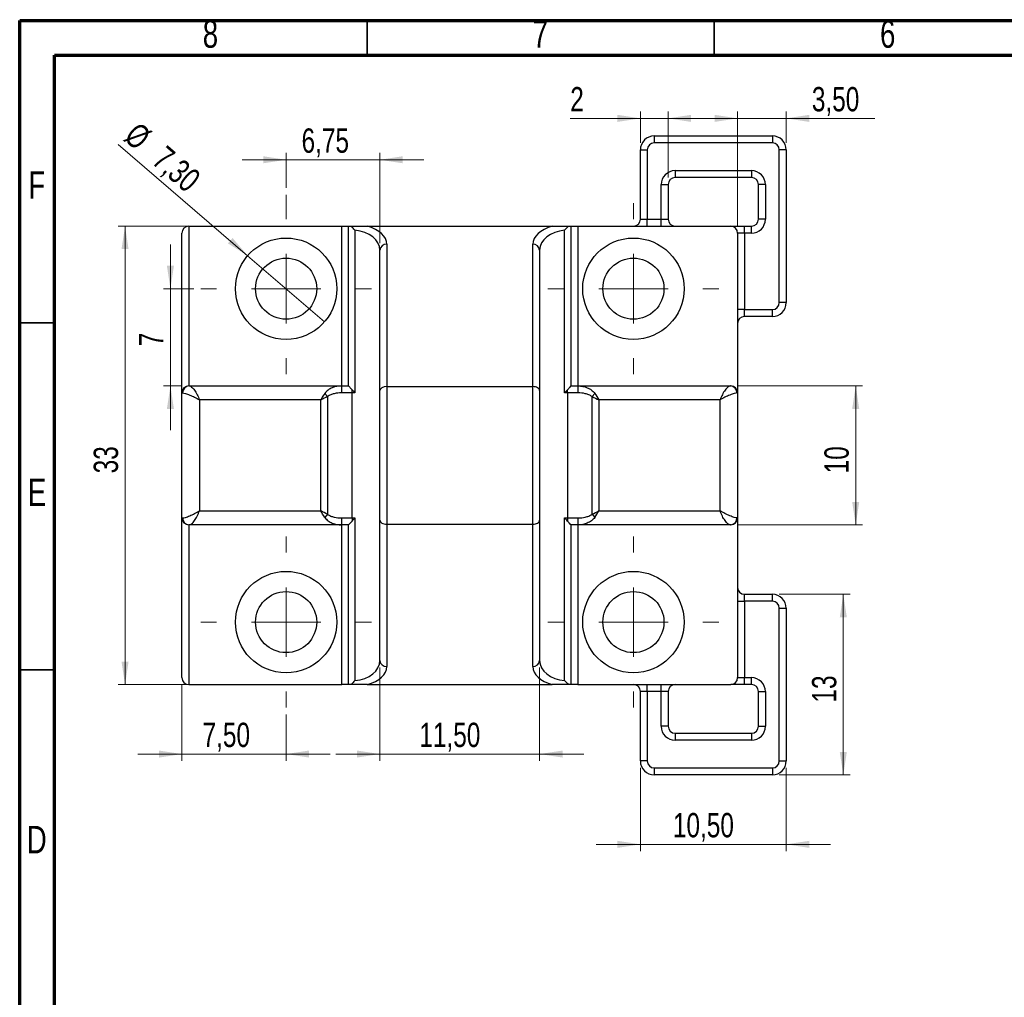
# Model space of a CAD drawing. Header units: millimetres. Extents: x 7 to 208, y 2 to 148.
# Tile 2 of 4: x 8 to 78, y 76 to 146. Entities that reach past the tile are written whole.
import ezdxf

# ---------------------------------------------------------------- set-up
doc = ezdxf.new("R2010")
doc.units = ezdxf.units.MM
doc.header["$LTSCALE"] = 0.5
doc.styles.add('SLDTEXTSTYLE0', font='TXT', dxfattribs={"width": 0.75})
doc.dimstyles.new('SLDDIMSTYLE0', dxfattribs={"dimtxt": 1.75, "dimasz": 1.651, "dimexe": 0, "dimexo": 0.0625, "dimgap": 0.4375, "dimtad": 1, "dimrnd": 1e-09, "dimzin": 12, "dimdsep": 46, "dimtxsty": 'SLDTEXTSTYLE0', "dimsah": 1, "dimcen": 0.09, "dimadec": 0, "dimazin": 3, "dimtfac": 1, "dimtmove": 0, "dimatfit": 0, "dimfxl": 1, "dimfrac": 2, "dimtolj": 1, "dimtzin": 12, "dimarcsym": 0})
doc.dimstyles.new('SLDDIMSTYLE1', dxfattribs={"dimtxt": 1.75, "dimasz": 1.651, "dimexe": 0, "dimexo": 0.0625, "dimgap": 0.4375, "dimtad": 1, "dimrnd": 1e-09, "dimzin": 12, "dimdsep": 46, "dimtxsty": 'SLDTEXTSTYLE0', "dimsah": 1, "dimcen": 0.09, "dimadec": 0, "dimazin": 3, "dimtfac": 1, "dimtofl": 0, "dimtmove": 0, "dimatfit": 3, "dimfxl": 1, "dimfrac": 2, "dimtolj": 1, "dimtzin": 12, "dimarcsym": 0})
doc.dimstyles.new('SLDDIMSTYLE2', dxfattribs={"dimtxt": 1.75, "dimasz": 1.651, "dimexe": 0, "dimexo": 0.0625, "dimgap": 0.4375, "dimtad": 1, "dimrnd": 1e-09, "dimzin": 12, "dimdsep": 46, "dimtxsty": 'SLDTEXTSTYLE0', "dimblk1": 'NONE', "dimsah": 1, "dimcen": 0, "dimadec": 0, "dimazin": 3, "dimtfac": 1, "dimtmove": 0, "dimatfit": 3, "dimldrblk": 'NONE', "dimfxl": 1, "dimfrac": 2, "dimtolj": 1, "dimtzin": 12, "dimarcsym": 0})

# ---------------------------------------------------------------- blocks, each defined once
blk = doc.blocks.new('_D')
at = {"color": 7, "linetype": 'Continuous', "lineweight": 0}
for p, q in [((33.427, 99.43), (33.427, 92.698)), ((44.927, 99.43), (44.927, 92.698)), ((33.427, 93.198), (30.252, 93.198)), ((33.427, 93.198), (44.927, 93.198)), ((44.927, 93.198), (48.102, 93.198))]:
    blk.add_line(p, q, dxfattribs=at)
at = {"color": 7, "linetype": 'Continuous', "lineweight": 18}
for points in [[(33.427, 93.198), (31.776, 93.452), (31.776, 92.944)], [(44.927, 93.198), (46.578, 92.944), (46.578, 93.452)]]:
    blk.add_solid(points, dxfattribs=at)
at = {"color": 7, "linetype": 'Continuous', "lineweight": 18, "insert": (36.268, 95.454), "char_height": 1.75, "attachment_point": 1, "style": 'SLDTEXTSTYLE0'}
blk.add_mtext('11,50', dxfattribs=at)
blk = doc.blocks.new('_D_1')
at = {"color": 7, "linetype": 'Continuous', "lineweight": 0}
for p, q in [((18.349, 126.698), (18.349, 129.873)), ((20.027, 126.698), (17.849, 126.698)), ((18.349, 126.698), (18.349, 119.698)), ((19.177, 119.698), (17.849, 119.698)), ((18.349, 119.698), (18.349, 116.523))]:
    blk.add_line(p, q, dxfattribs=at)
at = {"color": 7, "linetype": 'Continuous', "lineweight": 18}
for points in [[(18.349, 126.698), (18.603, 128.349), (18.095, 128.349)], [(18.349, 119.698), (18.095, 118.047), (18.603, 118.047)]]:
    blk.add_solid(points, dxfattribs=at)
at = {"color": 7, "linetype": 'Continuous', "lineweight": 18, "insert": (16.093, 122.552), "char_height": 1.75, "attachment_point": 1, "rotation": 90, "style": 'SLDTEXTSTYLE0'}
blk.add_mtext('7', dxfattribs=at)
blk = doc.blocks.new('_D_2')
at = {"color": 7, "linetype": 'Continuous', "lineweight": 0}
for p, q in [((32.017, 131.198), (14.583, 131.198)), ((15.083, 131.198), (15.083, 98.198)), ((32.017, 98.198), (14.583, 98.198))]:
    blk.add_line(p, q, dxfattribs=at)
at = {"color": 7, "linetype": 'Continuous', "lineweight": 18}
for points in [[(15.083, 131.198), (14.829, 129.547), (15.337, 129.547)], [(15.083, 98.198), (15.337, 99.849), (14.829, 99.849)]]:
    blk.add_solid(points, dxfattribs=at)
at = {"color": 7, "linetype": 'Continuous', "lineweight": 18, "insert": (12.827, 113.405), "char_height": 1.75, "attachment_point": 1, "rotation": 90, "style": 'SLDTEXTSTYLE0'}
blk.add_mtext('33', dxfattribs=at)
blk = doc.blocks.new('_D_3')
at = {"color": 7, "linetype": 'Continuous', "lineweight": 0}
for p, q in [((19.177, 98.198), (19.177, 92.698)), ((26.677, 96.048), (26.677, 92.698)), ((19.177, 93.198), (16.002, 93.198)), ((26.677, 93.198), (19.177, 93.198)), ((26.677, 93.198), (29.852, 93.198))]:
    blk.add_line(p, q, dxfattribs=at)
at = {"color": 7, "linetype": 'Continuous', "lineweight": 18}
for points in [[(19.177, 93.198), (17.526, 93.452), (17.526, 92.944)], [(26.677, 93.198), (28.328, 92.944), (28.328, 93.452)]]:
    blk.add_solid(points, dxfattribs=at)
at = {"color": 7, "linetype": 'Continuous', "lineweight": 18, "insert": (20.664, 95.454), "char_height": 1.75, "attachment_point": 1, "style": 'SLDTEXTSTYLE0'}
blk.add_mtext('7,50', dxfattribs=at)
blk = doc.blocks.new('_D_4')
at = {"color": 7, "linetype": 'Continuous', "lineweight": 0}
for p, q in [((26.677, 133.957), (26.677, 136.481)), ((33.427, 129.966), (33.427, 136.481)), ((26.677, 135.981), (23.502, 135.981)), ((33.427, 135.981), (26.677, 135.981)), ((33.427, 135.981), (36.602, 135.981))]:
    blk.add_line(p, q, dxfattribs=at)
at = {"color": 7, "linetype": 'Continuous', "lineweight": 18}
for points in [[(26.677, 135.981), (25.026, 136.235), (25.026, 135.727)], [(33.427, 135.981), (35.078, 135.727), (35.078, 136.235)]]:
    blk.add_solid(points, dxfattribs=at)
at = {"color": 7, "linetype": 'Continuous', "lineweight": 18, "insert": (27.789, 138.237), "char_height": 1.75, "attachment_point": 1, "style": 'SLDTEXTSTYLE0'}
blk.add_mtext('6,75', dxfattribs=at)
blk = doc.blocks.new('_D_5')
at = {"color": 7, "linetype": 'Continuous', "lineweight": 0}
for q in [(14.586, 137.087), (29.446, 124.319)]:
    blk.add_line((23.909, 129.077), q, dxfattribs=at)
at = {"color": 7, "linetype": 'Continuous', "lineweight": 18}
blk.add_solid([(23.909, 129.077), (22.822, 130.346), (22.491, 129.96)], dxfattribs=at)
at = {"color": 7, "linetype": 'Continuous', "lineweight": 18, "char_height": 1.75, "attachment_point": 1, "rotation": 319.32833, "style": 'SLDTEXTSTYLE0'}
for s, insert in [('%%c', (16.051, 138.792)), ('7,30', (18.07, 137.092))]:
    blk.add_mtext(s, dxfattribs=dict(at, insert=insert))
blk = doc.blocks.new('_None')
blk = doc.blocks.new('_D_6')
at = {"color": 7, "linetype": 'Continuous', "lineweight": 0}
for p, q in [((52.177, 92.198), (52.177, 86.198)), ((62.677, 92.198), (62.677, 86.198)), ((52.177, 86.698), (49.002, 86.698)), ((52.177, 86.698), (62.677, 86.698)), ((62.677, 86.698), (65.852, 86.698))]:
    blk.add_line(p, q, dxfattribs=at)
at = {"color": 7, "linetype": 'Continuous', "lineweight": 18}
for points in [[(52.177, 86.698), (50.526, 86.952), (50.526, 86.444)], [(62.677, 86.698), (64.328, 86.444), (64.328, 86.952)]]:
    blk.add_solid(points, dxfattribs=at)
at = {"color": 7, "linetype": 'Continuous', "lineweight": 18, "insert": (54.518, 88.954), "char_height": 1.75, "attachment_point": 1, "style": 'SLDTEXTSTYLE0'}
blk.add_mtext('10,50', dxfattribs=at)
blk = doc.blocks.new('_D_7')
at = {"color": 7, "linetype": 'Continuous', "lineweight": 0}
for p, q in [((62.177, 104.698), (67.284, 104.698)), ((66.784, 91.698), (66.784, 104.698)), ((62.177, 91.698), (67.284, 91.698))]:
    blk.add_line(p, q, dxfattribs=at)
at = {"color": 7, "linetype": 'Continuous', "lineweight": 18}
for points in [[(66.784, 104.698), (66.53, 103.047), (67.038, 103.047)], [(66.784, 91.698), (67.038, 93.349), (66.53, 93.349)]]:
    blk.add_solid(points, dxfattribs=at)
at = {"color": 7, "linetype": 'Continuous', "lineweight": 18, "insert": (64.528, 96.905), "char_height": 1.75, "attachment_point": 1, "rotation": 90, "style": 'SLDTEXTSTYLE0'}
blk.add_mtext('13', dxfattribs=at)
blk = doc.blocks.new('_D_8')
at = {"color": 7, "linetype": 'Continuous', "lineweight": 0}
for p, q in [((59.177, 138.961), (56.002, 138.961)), ((59.177, 131.198), (59.177, 139.461)), ((59.177, 138.961), (62.677, 138.961)), ((62.677, 137.198), (62.677, 139.461)), ((62.677, 138.961), (69.047, 138.961))]:
    blk.add_line(p, q, dxfattribs=at)
at = {"color": 7, "linetype": 'Continuous', "lineweight": 18}
for points in [[(59.177, 138.961), (57.526, 139.215), (57.526, 138.707)], [(62.677, 138.961), (64.328, 138.707), (64.328, 139.215)]]:
    blk.add_solid(points, dxfattribs=at)
at = {"color": 7, "linetype": 'Continuous', "lineweight": 18, "insert": (64.521, 141.217), "char_height": 1.75, "attachment_point": 1, "style": 'SLDTEXTSTYLE0'}
blk.add_mtext('3,50', dxfattribs=at)
blk = doc.blocks.new('_D_9')
at = {"color": 7, "linetype": 'Continuous', "lineweight": 0}
for p, q in [((59.177, 119.698), (68.177, 119.698)), ((67.677, 119.698), (67.677, 109.698)), ((59.177, 109.698), (68.177, 109.698))]:
    blk.add_line(p, q, dxfattribs=at)
at = {"color": 7, "linetype": 'Continuous', "lineweight": 18}
for points in [[(67.677, 119.698), (67.423, 118.047), (67.931, 118.047)], [(67.677, 109.698), (67.931, 111.349), (67.423, 111.349)]]:
    blk.add_solid(points, dxfattribs=at)
at = {"color": 7, "linetype": 'Continuous', "lineweight": 18, "insert": (65.421, 113.405), "char_height": 1.75, "attachment_point": 1, "rotation": 90, "style": 'SLDTEXTSTYLE0'}
blk.add_mtext('10', dxfattribs=at)
blk = doc.blocks.new('_D_10')
at = {"color": 7, "linetype": 'Continuous', "lineweight": 0}
for p, q in [((52.177, 138.961), (47.13, 138.961)), ((52.177, 137.198), (52.177, 139.461)), ((54.177, 138.961), (52.177, 138.961)), ((54.177, 134.698), (54.177, 139.461)), ((54.177, 138.961), (57.352, 138.961))]:
    blk.add_line(p, q, dxfattribs=at)
at = {"color": 7, "linetype": 'Continuous', "lineweight": 18}
for points in [[(52.177, 138.961), (50.526, 139.215), (50.526, 138.707)], [(54.177, 138.961), (55.828, 138.707), (55.828, 139.215)]]:
    blk.add_solid(points, dxfattribs=at)
at = {"color": 7, "linetype": 'Continuous', "lineweight": 18, "insert": (47.13, 141.217), "char_height": 1.75, "attachment_point": 1, "style": 'SLDTEXTSTYLE0'}
blk.add_mtext('2', dxfattribs=at)
blk = doc.blocks.new('SW_CENTERMARKSYMBOL_0')
at = {"color": 0, "linetype": 'Continuous', "lineweight": 18}
for p, q in [((0, 5), (0, 6.15)), ((0, 0), (0, 2.5)), ((-5, 0), (-6.15, 0)), ((0, 0), (-2.5, 0)), ((0, 0), (0, -2.5)), ((0, 0), (2.5, 0)), ((5, 0), (6.15, 0)), ((0, -5), (0, -6.15))]:
    blk.add_line(p, q, dxfattribs=at)
blk = doc.blocks.new('SW_CENTERMARKSYMBOL_1')
at = {"color": 0, "linetype": 'Continuous', "lineweight": 18}
for p, q in [((0, 5), (0, 6.15)), ((0, 0), (0, 2.5)), ((-5, 0), (-6.15, 0)), ((0, 0), (-2.5, 0)), ((0, 0), (0, -2.5)), ((0, 0), (2.5, 0)), ((5, 0), (6.15, 0)), ((0, -5), (0, -6.15))]:
    blk.add_line(p, q, dxfattribs=at)
blk = doc.blocks.new('SW_CENTERMARKSYMBOL_2')
at = {"color": 0, "linetype": 'Continuous', "lineweight": 18}
for p, q in [((0, 5), (0, 6.15)), ((0, 0), (0, 2.5)), ((-5, 0), (-6.15, 0)), ((0, 0), (-2.5, 0)), ((0, 0), (0, -2.5)), ((0, 0), (2.5, 0)), ((5, 0), (6.15, 0)), ((0, -5), (0, -6.15))]:
    blk.add_line(p, q, dxfattribs=at)
blk = doc.blocks.new('SW_CENTERMARKSYMBOL_3')
at = {"color": 0, "linetype": 'Continuous', "lineweight": 18}
for p, q in [((0, 5), (0, 6.759)), ((0, 0), (0, 2.5)), ((-5, 0), (-6.15, 0)), ((0, 0), (-2.5, 0)), ((0, 0), (0, -2.5)), ((0, 0), (2.5, 0)), ((5, 0), (6.15, 0)), ((0, -5), (0, -6.15))]:
    blk.add_line(p, q, dxfattribs=at)

msp = doc.modelspace()

# ---------------------------------------------------------------- linework, layer by layer
at = {"color": 7, "linetype": 'Continuous', "lineweight": 70}
for p, q in [((7.5, 2.5), (7.5, 146)), ((7.5, 146), (207.5, 146)), ((10, 5), (10, 143.5)), ((10, 143.5), (205, 143.5))]:
    msp.add_line(p, q, dxfattribs=at)
at = {"color": 7, "linetype": 'Continuous', "lineweight": 35}
for p, q in [((32.5, 143.5), (32.5, 146)), ((57.5, 143.5), (57.5, 146)), ((10, 124.25), (7.5, 124.25)), ((10, 99.25), (7.5, 99.25))]:
    msp.add_line(p, q, dxfattribs=at)
at = {"color": 7, "linetype": 'Continuous', "lineweight": 25}
for p, q in [((53.17717, 137.69821), (53.17717, 137.19821)), ((53.17717, 137.69821), (61.67717, 137.69821)), ((61.67717, 137.69821), (61.67717, 137.19821)), ((61.67717, 137.19821), (53.17717, 137.19821)), ((52.17717, 136.69821), (52.67717, 136.69821)), ((52.17717, 131.69821), (52.17717, 136.69821)), ((52.67717, 136.69821), (52.67717, 131.69821)), ((62.17717, 125.69821), (62.17717, 136.69821)), ((62.67717, 136.69821), (62.17717, 136.69821)), ((62.67717, 136.69821), (62.67717, 125.69821)), ((54.67717, 135.19821), (54.67717, 134.69821)), ((54.67717, 135.19821), (60.17717, 135.19821)), ((60.17717, 134.69821), (54.67717, 134.69821)), ((60.17717, 135.19821), (60.17717, 134.69821)), ((53.67717, 134.19821), (54.17717, 134.19821)), ((53.67717, 131.69821), (53.67717, 134.19821)), ((54.17717, 134.19821), (54.17717, 131.69821)), ((61.17717, 134.19821), (60.67717, 134.19821)), ((60.67717, 131.69821), (60.67717, 134.19821)), ((61.17717, 134.19821), (61.17717, 131.69821)), ((19.67717, 131.19821), (19.67717, 119.69821)), ((19.67717, 131.19821), (30.67717, 131.19821)), ((30.67717, 119.69821), (30.67717, 131.19821)), ((30.67717, 131.19821), (31.17717, 131.19821)), ((31.17717, 119.69806), (31.17717, 131.19821)), ((31.17717, 131.19821), (31.37206, 131.19821)), ((32.51689, 131.19821), (45.83745, 131.19821)), ((46.98228, 131.19821), (47.17717, 131.19821)), ((47.17717, 131.19821), (47.17717, 119.69806)), ((47.17717, 131.19821), (47.67717, 131.19821)), ((47.67717, 131.19821), (47.67717, 119.69821)), ((47.67717, 131.19821), (58.67717, 131.19821)), ((52.17717, 131.69821), (52.67717, 131.69821)), ((52.67717, 131.19821), (52.67717, 131.69821)), ((52.67717, 131.69821), (53.67717, 131.69821)), ((53.67717, 131.19821), (53.67717, 131.69821)), ((53.67717, 131.69821), (54.17717, 131.69821)), ((58.67717, 131.19821), (59.67717, 131.19821)), ((59.67717, 130.69821), (59.67717, 131.19821)), ((59.67717, 131.19821), (60.17717, 131.19821)), ((60.17717, 130.69821), (60.17717, 131.19821)), ((61.17717, 131.69821), (60.67717, 131.69821)), ((19.17717, 119.19821), (19.17717, 130.69821)), ((31.62717, 130.9023), (31.62717, 119.19821)), ((46.72717, 119.19821), (46.72717, 130.9023)), ((59.17717, 130.69821), (59.17717, 119.19821)), ((59.67717, 130.69821), (59.17717, 130.69821)), ((59.67717, 130.69821), (59.67717, 125.19821)), ((60.17717, 130.69821), (59.67717, 130.69821)), ((33.92717, 129.89918), (33.92717, 119.65121)), ((44.42717, 119.65121), (44.42717, 129.89918)), ((33.42717, 119.36253), (33.42717, 129.46616)), ((44.92717, 129.46616), (44.92717, 119.36253)), ((62.67717, 125.69821), (62.17717, 125.69821)), ((59.67717, 125.19821), (59.17717, 125.19821)), ((59.67717, 124.69821), (59.67717, 125.19821)), ((59.67717, 125.19821), (61.67717, 125.19821)), ((61.67717, 124.69821), (61.67717, 125.19821)), ((61.67717, 124.69821), (59.67717, 124.69821)), ((19.23057, 119.19821), (19.17717, 119.19821)), ((19.17717, 110.19821), (19.17717, 119.19821)), ((19.67717, 119.69821), (19.70387, 119.69821)), ((29.65591, 118.929), (29.46028, 119.15978)), ((30.66213, 119.69821), (30.66213, 119.19821)), ((30.66213, 119.69821), (31.17717, 119.69821)), ((31.42717, 119.19821), (30.66213, 119.19821)), ((31.42717, 119.19821), (31.42717, 119.42513)), ((31.42717, 110.19821), (31.42717, 119.19821)), ((31.62717, 119.19821), (31.42717, 119.19821)), ((33.42717, 110.0339), (33.42717, 119.36253)), ((33.92717, 119.65121), (33.92717, 109.74522)), ((33.92717, 119.65121), (44.42717, 119.65121)), ((44.42717, 109.74522), (44.42717, 119.65121)), ((44.92717, 119.36253), (44.92717, 110.0339)), ((46.92717, 119.19821), (46.72717, 119.19821)), ((46.92717, 119.19821), (46.92717, 119.42513)), ((46.92717, 119.19821), (46.92717, 110.19821)), ((47.69221, 119.19821), (46.92717, 119.19821)), ((47.17717, 119.69821), (47.69221, 119.69821)), ((47.69221, 119.19821), (47.69221, 119.69821)), ((48.89406, 119.15978), (48.69843, 118.929)), ((58.65047, 119.69821), (58.67717, 119.69821)), ((59.17717, 119.19821), (59.12377, 119.19821)), ((59.17717, 119.19821), (59.17717, 110.19821)), ((20.44479, 118.69821), (20.44479, 110.69821)), ((29.17497, 110.69821), (29.17497, 118.69821)), ((29.65591, 118.929), (29.65591, 110.46743)), ((48.69843, 110.46743), (48.69843, 118.929)), ((49.17937, 118.69821), (49.17937, 110.69821)), ((57.90955, 110.69821), (57.90955, 118.69821)), ((19.17717, 110.19821), (19.23057, 110.19821)), ((19.17717, 98.69821), (19.17717, 110.19821)), ((29.65591, 110.46743), (29.46028, 110.23664)), ((30.66213, 110.19821), (30.66213, 109.69821)), ((30.66213, 110.19821), (31.42717, 110.19821)), ((31.42717, 110.19821), (31.62717, 110.19821)), ((31.42717, 110.19821), (31.42717, 109.9713)), ((31.62717, 110.19821), (31.62717, 98.49412)), ((33.42717, 99.93027), (33.42717, 110.0339)), ((44.92717, 110.0339), (44.92717, 99.93027)), ((46.72717, 110.19821), (46.92717, 110.19821)), ((46.72717, 98.49412), (46.72717, 110.19821)), ((46.92717, 110.19821), (46.92717, 109.9713)), ((46.92717, 110.19821), (47.69221, 110.19821)), ((47.69221, 109.69821), (47.69221, 110.19821)), ((48.69843, 110.46743), (48.89406, 110.23664)), ((59.17717, 110.19821), (59.12377, 110.19821)), ((59.17717, 110.19821), (59.17717, 98.69821)), ((19.70387, 109.69821), (19.67717, 109.69821)), ((19.67717, 109.69821), (19.67717, 98.19821)), ((31.17717, 109.69821), (30.66213, 109.69821)), ((30.67717, 98.19821), (30.67717, 109.69821)), ((31.17717, 98.19821), (31.17717, 109.69837)), ((33.92717, 109.74522), (33.92717, 99.49725)), ((33.92717, 109.74522), (44.42717, 109.74522)), ((44.42717, 99.49725), (44.42717, 109.74522)), ((47.17717, 109.69837), (47.17717, 98.19821)), ((47.69221, 109.69821), (47.17717, 109.69821)), ((47.67717, 109.69821), (47.67717, 98.19821)), ((58.67717, 109.69821), (58.65047, 109.69821)), ((59.17717, 104.19821), (59.67717, 104.19821)), ((59.67717, 104.19821), (59.67717, 104.69821)), ((59.67717, 104.69821), (61.67717, 104.69821)), ((59.67717, 104.19821), (59.67717, 98.69821)), ((61.67717, 104.19821), (59.67717, 104.19821)), ((61.67717, 104.19821), (61.67717, 104.69821)), ((62.17717, 92.69821), (62.17717, 103.69821)), ((62.17717, 103.69821), (62.67717, 103.69821)), ((62.67717, 103.69821), (62.67717, 92.69821)), ((59.17717, 98.69821), (59.67717, 98.69821)), ((59.67717, 98.19821), (59.67717, 98.69821)), ((59.67717, 98.69821), (60.17717, 98.69821)), ((60.17717, 98.19821), (60.17717, 98.69821)), ((19.67717, 98.19821), (30.67717, 98.19821)), ((31.17717, 98.19821), (30.67717, 98.19821)), ((31.37206, 98.19821), (31.17717, 98.19821)), ((32.51689, 98.19821), (45.83745, 98.19821)), ((47.17717, 98.19821), (46.98228, 98.19821)), ((47.67717, 98.19821), (47.17717, 98.19821)), ((47.67717, 98.19821), (58.67717, 98.19821)), ((52.67717, 97.69821), (52.67717, 98.19821)), ((53.67717, 97.69821), (53.67717, 98.19821)), ((59.67717, 98.19821), (58.67717, 98.19821)), ((60.17717, 98.19821), (59.67717, 98.19821)), ((52.67717, 97.69821), (52.17717, 97.69821)), ((52.17717, 92.69821), (52.17717, 97.69821)), ((53.67717, 97.69821), (52.67717, 97.69821)), ((52.67717, 97.69821), (52.67717, 92.69821)), ((54.17717, 97.69821), (53.67717, 97.69821)), ((53.67717, 95.19821), (53.67717, 97.69821)), ((54.17717, 97.69821), (54.17717, 95.19821)), ((60.67717, 97.69821), (61.17717, 97.69821)), ((60.67717, 95.19821), (60.67717, 97.69821)), ((61.17717, 97.69821), (61.17717, 95.19821)), ((54.17717, 95.19821), (53.67717, 95.19821)), ((60.67717, 95.19821), (61.17717, 95.19821)), ((54.67717, 94.69821), (54.67717, 94.19821)), ((54.67717, 94.69821), (60.17717, 94.69821)), ((60.17717, 94.69821), (60.17717, 94.19821)), ((60.17717, 94.19821), (54.67717, 94.19821)), ((52.67717, 92.69821), (52.17717, 92.69821)), ((53.17717, 92.19821), (61.67717, 92.19821)), ((53.17717, 92.19821), (53.17717, 91.69821)), ((61.67717, 92.19821), (61.67717, 91.69821)), ((62.17717, 92.69821), (62.67717, 92.69821)), ((61.67717, 91.69821), (53.17717, 91.69821))]:
    msp.add_line(p, q, dxfattribs=at)
for centre, radius in [((26.67717, 126.69821), 3.65), ((51.67717, 126.69821), 3.65), ((26.67717, 126.69821), 2.2), ((51.67717, 126.69821), 2.2), ((26.67717, 102.69821), 3.65), ((51.67717, 102.69821), 3.65), ((26.67717, 102.69821), 2.2), ((51.67717, 102.69821), 2.2)]:
    msp.add_circle(centre, radius, dxfattribs=at)
for centre, radius, start, end in [((53.17717, 136.69821), 1, 90, 180), ((61.67717, 136.69821), 1, 0, 90), ((53.17717, 136.69821), 0.5, 90, 180), ((61.67717, 136.69821), 0.5, 0, 90), ((54.67717, 134.19821), 1, 90, 180), ((54.67717, 134.19821), 0.5, 90, 180), ((60.17717, 134.19821), 1, 0, 90), ((60.17717, 134.19821), 0.5, 0, 90), ((19.67717, 130.69821), 0.5, 90, 180), ((51.67717, 131.69821), 0.5, 270, 0), ((54.67717, 131.69821), 0.5, 180, 270), ((58.67717, 130.69821), 0.5, 0, 90), ((60.17717, 131.69821), 1, 270, 0), ((60.17717, 131.69821), 0.5, 270, 0), ((33.89592, 129.43008), 0.47014, 86.188739, 175.5980503), ((44.45842, 129.43008), 0.47014, 4.4019497, 93.811261), ((61.67717, 125.69821), 1, 270, 0), ((61.67717, 125.69821), 0.5, 270, 0), ((59.67717, 124.19821), 0.5, 90, 180), ((19.67717, 119.19821), 0.5, 90, 180), ((19.7176, 119.21121), 0.4872, 91.6145984, 181.5283522), ((58.63674, 119.21121), 0.4872, 358.4716478, 88.3854016), ((58.67717, 119.19821), 0.5, 0, 90), ((19.67717, 110.19821), 0.5, 180, 270), ((19.7176, 110.18522), 0.4872, 178.4716478, 268.3854016), ((58.63674, 110.18522), 0.4872, 271.6145984, 1.5283522), ((58.67717, 110.19821), 0.5, 270, 0), ((59.67717, 105.19821), 0.5, 180, 270), ((61.67717, 103.69821), 1, 0, 90), ((61.67717, 103.69821), 0.5, 0, 90), ((33.89592, 99.96635), 0.47014, 184.4019497, 273.811261), ((44.45842, 99.96635), 0.47014, 266.188739, 355.5980503), ((19.67717, 98.69821), 0.5, 180, 270), ((58.67717, 98.69821), 0.5, 270, 0), ((60.17717, 97.69821), 1, 0, 90), ((51.67717, 97.69821), 0.5, 0, 90), ((54.67717, 97.69821), 0.5, 90, 180), ((60.17717, 97.69821), 0.5, 0, 90), ((54.67717, 95.19821), 1, 180, 270), ((54.67717, 95.19821), 0.5, 180, 270), ((60.17717, 95.19821), 1, 270, 0), ((60.17717, 95.19821), 0.5, 270, 0), ((53.17717, 92.69821), 1, 180, 270), ((53.17717, 92.69821), 0.5, 180, 270), ((61.67717, 92.69821), 0.5, 270, 0), ((61.67717, 92.69821), 1, 270, 0)]:
    msp.add_arc(centre, radius, start, end, dxfattribs=at)
for centre, major_axis, ratio, start_param, end_param in [((31.42717, 129.89918), (2.5, 0), 0.57735027, 0, 1.11976951), ((46.92717, 129.89918), (2.5, 0), 0.57735027, 2.02182314, 3.14159265), ((31.42717, 129.46616), (2, 0), 0.72168784, 0, 1.47062891), ((46.92717, 129.46616), (2, 0), 0.72168784, 1.67096375, 3.14159265), ((33.92717, 119.36253), (0.5, 0), 0.57735027, 1.57079633, 3.14159265), ((44.42717, 119.36253), (0.5, 0), 0.57735027, 0, 1.57079633), ((33.92717, 110.0339), (0.5, 0), 0.57735027, 3.14159265, 4.71238898), ((44.42717, 110.0339), (0.5, 0), 0.57735027, 4.71238898, 6.28318531), ((31.42717, 99.93027), (2, 0), 0.72168784, 4.8125564, 6.28318531), ((31.42717, 99.49725), (2.5, 0), 0.57735027, 5.16341579, 6.28318531), ((46.92717, 99.49725), (2.5, 0), 0.57735027, 3.14159265, 4.26136217), ((46.92717, 99.93027), (2, 0), 0.72168784, 3.14159265, 4.61222156)]:
    msp.add_ellipse(centre, major_axis=major_axis, ratio=ratio, start_param=start_param, end_param=end_param, dxfattribs=at)
for points, knots in [([(31.37206, 131.19821), (31.56376, 131.19821), (31.75462, 131.19821), (32.04016, 131.19821), (32.13522, 131.19821), (32.32552, 131.19821), (32.42071, 131.19821), (32.51689, 131.19821)], [0, 0, 0, 0, 0.5, 0.5, 0.75, 0.75, 1, 1, 1, 1]), ([(45.83745, 131.19821), (45.93356, 131.19821), (46.02865, 131.19821), (46.21875, 131.19821), (46.31368, 131.19821), (46.59904, 131.19821), (46.7906, 131.19821), (46.98228, 131.19821)], [0, 0, 0, 0, 0.25, 0.25, 0.5, 0.5, 1, 1, 1, 1]), ([(19.23057, 119.19821), (19.27422, 119.19821), (19.34366, 119.18429), (19.51887, 119.13139), (19.62377, 119.0927), (19.85007, 118.99813), (19.96858, 118.9436), (20.20926, 118.825), (20.33085, 118.76109), (20.44479, 118.69821)], [0, 0, 0, 0, 0.25, 0.25, 0.5, 0.5, 0.75, 0.75, 1, 1, 1, 1]), ([(19.70387, 119.69821), (19.75186, 119.69821), (19.81273, 119.66953), (19.94429, 119.56286), (20.01435, 119.48552), (20.15127, 119.29686), (20.21636, 119.18848), (20.3384, 118.95228), (20.39521, 118.82408), (20.44479, 118.69821)], [0, 0, 0, 0, 0.25, 0.25, 0.5, 0.5, 0.75, 0.75, 1, 1, 1, 1]), ([(19.70387, 119.69821), (19.94614, 119.69821), (20.1939, 119.69821), (20.70043, 119.69821), (20.96168, 119.69821), (21.48066, 119.69821), (21.73832, 119.69821), (22.25049, 119.69821), (22.50669, 119.69821), (23.25705, 119.69821), (23.73204, 119.69821), (24.65172, 119.69821), (25.0967, 119.69821), (26.38809, 119.69821), (27.19868, 119.69821), (28.43667, 119.69821), (28.85189, 119.69821), (29.39698, 119.69821), (29.50742, 119.69821), (29.73268, 119.69821), (29.84863, 119.69821), (30.19727, 119.69821), (30.4297, 119.69821), (30.66213, 119.69821)], [0, 0, 0, 0, 0.0625, 0.0625, 0.125, 0.125, 0.1875, 0.1875, 0.25, 0.25, 0.375, 0.375, 0.5, 0.5, 0.75, 0.75, 0.875, 0.875, 0.90625, 0.90625, 0.9375, 0.9375, 1, 1, 1, 1]), ([(30.66213, 119.69821), (30.43576, 119.69821), (30.21116, 119.65736), (29.89962, 119.5294), (29.79794, 119.47438), (29.65857, 119.37168), (29.61462, 119.33436), (29.53255, 119.25257), (29.49572, 119.20707), (29.46028, 119.15978)], [0, 0, 0, 0, 0.5, 0.5, 0.75, 0.75, 0.875, 0.875, 1, 1, 1, 1]), ([(30.66213, 119.19821), (30.48461, 119.19821), (30.31012, 119.18102), (30.05417, 119.12245), (29.96982, 119.09742), (29.80434, 119.02915), (29.72444, 118.98709), (29.65591, 118.929)], [0, 0, 0, 0, 0.5, 0.5, 0.75, 0.75, 1, 1, 1, 1]), ([(31.17717, 119.69806), (31.17717, 119.6955), (31.20972, 119.6605), (31.30432, 119.55952), (31.36538, 119.49518), (31.42717, 119.42513)], [0, 0, 0, 0, 0.5, 0.5, 1, 1, 1, 1]), ([(47.17717, 119.69806), (47.17717, 119.6955), (47.14462, 119.6605), (47.05002, 119.55952), (46.98896, 119.49518), (46.92717, 119.42513)], [0, 0, 0, 0, 0.5, 0.5, 1, 1, 1, 1]), ([(47.69221, 119.69821), (47.91858, 119.69821), (48.14318, 119.65736), (48.45472, 119.5294), (48.5564, 119.47438), (48.69577, 119.37168), (48.73972, 119.33436), (48.82179, 119.25257), (48.85862, 119.20707), (48.89406, 119.15978)], [0, 0, 0, 0, 0.5, 0.5, 0.75, 0.75, 0.875, 0.875, 1, 1, 1, 1]), ([(47.69221, 119.69821), (47.92464, 119.69821), (48.15707, 119.69821), (48.50572, 119.69821), (48.62166, 119.69821), (48.84692, 119.69821), (48.95736, 119.69821), (49.50245, 119.69821), (49.91767, 119.69821), (51.15566, 119.69821), (51.96625, 119.69821), (53.25764, 119.69821), (53.70262, 119.69821), (54.6223, 119.69821), (55.09729, 119.69821), (55.84765, 119.69821), (56.10385, 119.69821), (56.61602, 119.69821), (56.87368, 119.69821), (57.39266, 119.69821), (57.65391, 119.69821), (58.16044, 119.69821), (58.4082, 119.69821), (58.65047, 119.69821)], [0, 0, 0, 0, 0.0625, 0.0625, 0.09375, 0.09375, 0.125, 0.125, 0.25, 0.25, 0.5, 0.5, 0.625, 0.625, 0.75, 0.75, 0.8125, 0.8125, 0.875, 0.875, 0.9375, 0.9375, 1, 1, 1, 1]), ([(48.69843, 118.929), (48.6299, 118.98709), (48.55, 119.02915), (48.38452, 119.09742), (48.30017, 119.12245), (48.04422, 119.18102), (47.86973, 119.19821), (47.69221, 119.19821)], [0, 0, 0, 0, 0.25, 0.25, 0.5, 0.5, 1, 1, 1, 1]), ([(58.65047, 119.69821), (58.60248, 119.69821), (58.54161, 119.66953), (58.41005, 119.56286), (58.33999, 119.48552), (58.20307, 119.29686), (58.13798, 119.18848), (58.01594, 118.95228), (57.95913, 118.82408), (57.90955, 118.69821)], [0, 0, 0, 0, 0.25, 0.25, 0.5, 0.5, 0.75, 0.75, 1, 1, 1, 1]), ([(59.12377, 119.19821), (59.08012, 119.19821), (59.01068, 119.18429), (58.83547, 119.13139), (58.73057, 119.0927), (58.50427, 118.99813), (58.38576, 118.9436), (58.14508, 118.825), (58.02349, 118.76109), (57.90955, 118.69821)], [0, 0, 0, 0, 0.25, 0.25, 0.5, 0.5, 0.75, 0.75, 1, 1, 1, 1]), ([(29.17497, 118.69821), (28.80764, 118.69821), (28.46132, 118.69821), (27.78168, 118.69821), (27.44914, 118.69821), (26.45433, 118.69821), (25.7957, 118.69821), (24.76077, 118.69821), (24.40674, 118.69821), (23.67658, 118.69821), (23.30197, 118.69821), (22.52046, 118.69821), (22.10794, 118.69821), (21.27816, 118.69821), (20.85205, 118.69821), (20.44479, 118.69821)], [0, 0, 0, 0, 0.125, 0.125, 0.25, 0.25, 0.5, 0.5, 0.625, 0.625, 0.75, 0.75, 0.875, 0.875, 1, 1, 1, 1]), ([(57.90955, 118.69821), (57.50229, 118.69821), (57.07618, 118.69821), (56.2464, 118.69821), (55.83388, 118.69821), (55.05237, 118.69821), (54.67776, 118.69821), (53.9476, 118.69821), (53.59357, 118.69821), (52.55864, 118.69821), (51.90001, 118.69821), (50.9052, 118.69821), (50.57266, 118.69821), (49.89302, 118.69821), (49.5467, 118.69821), (49.17937, 118.69821)], [0, 0, 0, 0, 0.125, 0.125, 0.25, 0.25, 0.375, 0.375, 0.5, 0.5, 0.75, 0.75, 0.875, 0.875, 1, 1, 1, 1]), ([(19.23057, 110.19821), (19.27422, 110.19821), (19.34366, 110.21214), (19.51887, 110.26504), (19.62377, 110.30373), (19.85007, 110.3983), (19.96858, 110.45283), (20.20926, 110.57143), (20.33085, 110.63534), (20.44479, 110.69821)], [0, 0, 0, 0, 0.25, 0.25, 0.5, 0.5, 0.75, 0.75, 1, 1, 1, 1]), ([(19.70387, 109.69821), (19.75186, 109.69821), (19.81273, 109.7269), (19.94429, 109.83357), (20.01435, 109.91091), (20.15127, 110.09957), (20.21636, 110.20795), (20.3384, 110.44415), (20.39521, 110.57235), (20.44479, 110.69821)], [0, 0, 0, 0, 0.25, 0.25, 0.5, 0.5, 0.75, 0.75, 1, 1, 1, 1]), ([(20.44479, 110.69821), (20.85205, 110.69821), (21.27816, 110.69821), (22.10794, 110.69821), (22.52046, 110.69821), (23.30197, 110.69821), (23.67658, 110.69821), (24.40674, 110.69821), (24.76077, 110.69821), (25.7957, 110.69821), (26.45433, 110.69821), (27.44914, 110.69821), (27.78168, 110.69821), (28.46132, 110.69821), (28.80764, 110.69821), (29.17497, 110.69821)], [0, 0, 0, 0, 0.125, 0.125, 0.25, 0.25, 0.375, 0.375, 0.5, 0.5, 0.75, 0.75, 0.875, 0.875, 1, 1, 1, 1]), ([(49.17937, 110.69821), (49.5467, 110.69821), (49.89302, 110.69821), (50.57266, 110.69821), (50.9052, 110.69821), (51.90001, 110.69821), (52.55864, 110.69821), (53.59357, 110.69821), (53.9476, 110.69821), (54.67776, 110.69821), (55.05237, 110.69821), (55.83388, 110.69821), (56.2464, 110.69821), (57.07618, 110.69821), (57.50229, 110.69821), (57.90955, 110.69821)], [0, 0, 0, 0, 0.125, 0.125, 0.25, 0.25, 0.5, 0.5, 0.625, 0.625, 0.75, 0.75, 0.875, 0.875, 1, 1, 1, 1]), ([(58.65047, 109.69821), (58.60248, 109.69821), (58.54161, 109.7269), (58.41005, 109.83357), (58.33999, 109.91091), (58.20307, 110.09957), (58.13798, 110.20795), (58.01594, 110.44415), (57.95913, 110.57235), (57.90955, 110.69821)], [0, 0, 0, 0, 0.25, 0.25, 0.5, 0.5, 0.75, 0.75, 1, 1, 1, 1]), ([(59.12377, 110.19821), (59.08012, 110.19821), (59.01068, 110.21214), (58.83547, 110.26504), (58.73057, 110.30373), (58.50427, 110.3983), (58.38576, 110.45283), (58.14508, 110.57143), (58.02349, 110.63534), (57.90955, 110.69821)], [0, 0, 0, 0, 0.25, 0.25, 0.5, 0.5, 0.75, 0.75, 1, 1, 1, 1]), ([(29.46028, 110.23664), (29.49571, 110.18937), (29.53253, 110.14388), (29.61459, 110.06211), (29.65852, 110.02479), (29.79785, 109.9221), (29.89795, 109.86785), (30.2096, 109.73943), (30.43581, 109.69821), (30.66213, 109.69821)], [0, 0, 0, 0, 0.125, 0.125, 0.25, 0.25, 0.5, 0.5, 1, 1, 1, 1]), ([(29.65591, 110.46743), (29.72444, 110.40934), (29.80434, 110.36728), (29.96982, 110.29901), (30.05417, 110.27398), (30.31012, 110.21541), (30.48461, 110.19821), (30.66213, 110.19821)], [0, 0, 0, 0, 0.25, 0.25, 0.5, 0.5, 1, 1, 1, 1]), ([(31.17717, 109.69837), (31.17717, 109.70093), (31.20972, 109.73593), (31.30432, 109.83691), (31.36538, 109.90125), (31.42717, 109.9713)], [0, 0, 0, 0, 0.5, 0.5, 1, 1, 1, 1]), ([(47.17717, 109.69837), (47.17717, 109.70093), (47.14462, 109.73593), (47.05002, 109.83691), (46.98896, 109.90125), (46.92717, 109.9713)], [0, 0, 0, 0, 0.5, 0.5, 1, 1, 1, 1]), ([(47.69221, 110.19821), (47.86973, 110.19821), (48.04422, 110.21541), (48.30017, 110.27398), (48.38452, 110.29901), (48.55, 110.36728), (48.6299, 110.40934), (48.69843, 110.46743)], [0, 0, 0, 0, 0.5, 0.5, 0.75, 0.75, 1, 1, 1, 1]), ([(48.89406, 110.23664), (48.85863, 110.18937), (48.82181, 110.14388), (48.73975, 110.06211), (48.69582, 110.02479), (48.55649, 109.9221), (48.45639, 109.86785), (48.14474, 109.73943), (47.91853, 109.69821), (47.69221, 109.69821)], [0, 0, 0, 0, 0.125, 0.125, 0.25, 0.25, 0.5, 0.5, 1, 1, 1, 1]), ([(30.66213, 109.69821), (30.4297, 109.69821), (30.19727, 109.69821), (29.84863, 109.69821), (29.73268, 109.69821), (29.50742, 109.69821), (29.39698, 109.69821), (28.85189, 109.69821), (28.43667, 109.69821), (27.19868, 109.69821), (26.38809, 109.69821), (25.0967, 109.69821), (24.65172, 109.69821), (23.73204, 109.69821), (23.25705, 109.69821), (22.50669, 109.69821), (22.25049, 109.69821), (21.73832, 109.69821), (21.48066, 109.69821), (20.96168, 109.69821), (20.70043, 109.69821), (20.1939, 109.69821), (19.94614, 109.69821), (19.70387, 109.69821)], [0, 0, 0, 0, 0.0625, 0.0625, 0.09375, 0.09375, 0.125, 0.125, 0.25, 0.25, 0.5, 0.5, 0.625, 0.625, 0.75, 0.75, 0.8125, 0.8125, 0.875, 0.875, 0.9375, 0.9375, 1, 1, 1, 1]), ([(58.65047, 109.69821), (58.4082, 109.69821), (58.16044, 109.69821), (57.65391, 109.69821), (57.39266, 109.69821), (56.87368, 109.69821), (56.61602, 109.69821), (56.10385, 109.69821), (55.84765, 109.69821), (55.09729, 109.69821), (54.6223, 109.69821), (53.70262, 109.69821), (53.25764, 109.69821), (51.96625, 109.69821), (51.15566, 109.69821), (49.91767, 109.69821), (49.50245, 109.69821), (48.95736, 109.69821), (48.84692, 109.69821), (48.62166, 109.69821), (48.50572, 109.69821), (48.15707, 109.69821), (47.92464, 109.69821), (47.69221, 109.69821)], [0, 0, 0, 0, 0.0625, 0.0625, 0.125, 0.125, 0.1875, 0.1875, 0.25, 0.25, 0.375, 0.375, 0.5, 0.5, 0.75, 0.75, 0.875, 0.875, 0.90625, 0.90625, 0.9375, 0.9375, 1, 1, 1, 1]), ([(32.51689, 98.19821), (32.42078, 98.19821), (32.32569, 98.19821), (32.13559, 98.19821), (32.04066, 98.19821), (31.7553, 98.19821), (31.56374, 98.19821), (31.37206, 98.19821)], [0, 0, 0, 0, 0.25, 0.25, 0.5, 0.5, 1, 1, 1, 1]), ([(46.98228, 98.19821), (46.79058, 98.19821), (46.59972, 98.19821), (46.31418, 98.19821), (46.21912, 98.19821), (46.02882, 98.19821), (45.93363, 98.19821), (45.83745, 98.19821)], [0, 0, 0, 0, 0.5, 0.5, 0.75, 0.75, 1, 1, 1, 1])]:
    msp.add_open_spline(points, degree=3, knots=knots, dxfattribs=at)
for points in [[(31.62717, 130.9023), (31.54099, 131.00554), (31.45276, 131.10886), (31.37206, 131.19821)], [(46.72717, 130.9023), (46.81335, 131.00554), (46.90158, 131.10886), (46.98228, 131.19821)], [(29.46028, 119.15978), (29.35209, 119.01541), (29.25329, 118.85657), (29.17497, 118.69821)], [(31.42717, 119.42513), (31.49164, 119.35205), (31.55878, 119.27507), (31.62717, 119.19821)], [(46.92717, 119.42513), (46.8627, 119.35205), (46.79556, 119.27507), (46.72717, 119.19821)], [(48.89406, 119.15978), (49.00225, 119.01541), (49.10105, 118.85657), (49.17937, 118.69821)], [(29.65591, 118.929), (29.48599, 118.85698), (29.31998, 118.77747), (29.17497, 118.69821)], [(48.69843, 118.929), (48.86835, 118.85698), (49.03437, 118.77747), (49.17937, 118.69821)], [(29.46028, 110.23664), (29.35209, 110.38102), (29.25329, 110.53986), (29.17497, 110.69821)], [(29.65591, 110.46743), (29.48599, 110.53945), (29.31998, 110.61896), (29.17497, 110.69821)], [(48.69843, 110.46743), (48.86835, 110.53945), (49.03437, 110.61896), (49.17937, 110.69821)], [(48.89406, 110.23664), (49.00225, 110.38102), (49.10105, 110.53986), (49.17937, 110.69821)], [(31.42717, 109.9713), (31.49164, 110.04438), (31.55878, 110.12136), (31.62717, 110.19821)], [(46.92717, 109.9713), (46.8627, 110.04438), (46.79556, 110.12136), (46.72717, 110.19821)], [(31.62717, 98.49412), (31.54099, 98.39089), (31.45276, 98.28756), (31.37206, 98.19821)], [(46.72717, 98.49412), (46.81335, 98.39089), (46.90158, 98.28756), (46.98228, 98.19821)]]:
    msp.add_open_spline(points, degree=3, dxfattribs=at)

# ---------------------------------------------------------------- block references
at = {"color": 7, "linetype": 'Continuous', "lineweight": 0}
for name, p in [('SW_CENTERMARKSYMBOL_3', (26.67717, 126.69821)), ('SW_CENTERMARKSYMBOL_2', (51.67717, 126.69821)), ('SW_CENTERMARKSYMBOL_1', (26.67717, 102.69821)), ('SW_CENTERMARKSYMBOL_0', (51.67717, 102.69821))]:
    msp.add_blockref(name, p, dxfattribs=at)

# ---------------------------------------------------------------- texts
at = {"color": 7, "linetype": 'Continuous', "lineweight": 0, "char_height": 1.98438, "attachment_point": 2, "style": 'SLDTEXTSTYLE0'}
for s, insert in [('8', (21.23002, 146.03008)), ('7', (44.98002, 146.03008)), ('6', (69.98002, 146.03008)), ('F', (8.72887, 135.15508)), ('E', (8.7539, 113.03008)), ('D', (8.72634, 88.03008))]:
    msp.add_mtext(s, dxfattribs=dict(at, insert=insert))

# ---------------------------------------------------------------- dimensions: what is measured, and where the dimension line sits
at = {"color": 7, "linetype": 'Continuous', "lineweight": 18}
for base, p1, p2, picture, middle in [((52.17717, 138.96118), (54.17717, 134.19821), (52.17717, 136.69821), '_D_10', (47.77604, 138.96118)), ((62.67717, 138.96118), (59.17717, 130.69821), (62.67717, 136.69821), '_D_8', (66.78398, 138.96118)), ((26.67717, 135.98091), (33.42717, 129.46616), (26.67717, 133.45729), '_D_4', (30.05217, 135.98091)), ((44.92717, 93.19821), (33.42717, 99.93027), (44.92717, 99.93027), '_D', (39.17717, 93.19821)), ((19.17717, 93.19821), (26.67717, 96.54821), (19.17717, 98.69821), '_D_3', (22.92717, 93.19821)), ((62.67717, 86.69821), (52.17717, 92.69821), (62.67717, 92.69821), '_D_6', (57.42717, 86.69821))]:
    dim = msp.add_linear_dim(base=base, p1=p1, p2=p2, dimstyle='SLDDIMSTYLE0', dxfattribs=at)
    dim.commit()
    dim.dimension.update_dxf_attribs({"geometry": picture, "text_midpoint": middle, "dimtype": 160})
dim = msp.add_diameter_dim_2p(p1=(29.44554, 124.31942), p2=(23.9088, 129.07701), dimstyle='SLDDIMSTYLE2', dxfattribs=at)
dim.commit()
dim.dimension.update_dxf_attribs({"geometry": '_D_5', "text_midpoint": (17.24423, 134.80372), "dimtype": 163})
for base, p1, p2, dimstyle, picture, middle in [((15.08272, 98.19821), (32.51689, 131.19821), (32.51689, 98.19821), 'SLDDIMSTYLE1', '_D_2', (15.08272, 114.69821)), ((18.34869, 119.69821), (20.52717, 126.69821), (19.67717, 119.69821), 'SLDDIMSTYLE0', '_D_1', (18.34869, 123.19821)), ((67.67717, 109.69821), (58.67717, 119.69821), (58.67717, 109.69821), 'SLDDIMSTYLE1', '_D_9', (67.67717, 114.69821)), ((66.78398, 104.69821), (61.67717, 91.69821), (61.67717, 104.69821), 'SLDDIMSTYLE1', '_D_7', (66.78398, 98.19821))]:
    dim = msp.add_linear_dim(base=base, p1=p1, p2=p2, angle=90, dimstyle=dimstyle, dxfattribs=at)
    dim.commit()
    dim.dimension.update_dxf_attribs({"geometry": picture, "text_midpoint": middle, "dimtype": 160})

doc.saveas('drawing.dxf')
